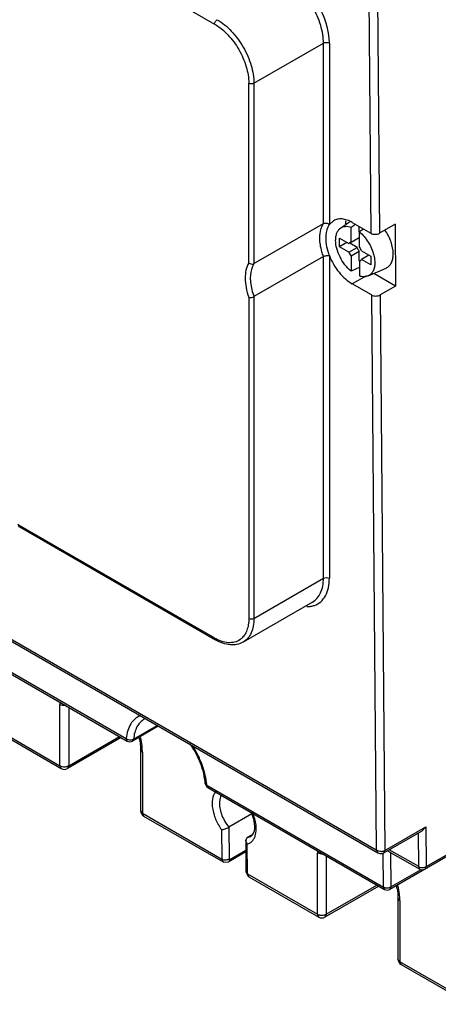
# Model space of a CAD drawing. Header units: millimetres. Extents: x 24 to 184, y 39 to 251.
# Tile 2 of 8: x 88 to 128, y 39 to 134. Entities that reach past the tile are written whole.
import ezdxf

# ---------------------------------------------------------------- set-up
doc = ezdxf.new("R2010")
doc.units = ezdxf.units.MM
doc.header["$LTSCALE"] = 18.84591
doc.layers.get('0').update_dxf_attribs({"linetype": 'CONTINUOUS'})

msp = doc.modelspace()

# ---------------------------------------------------------------- linework, layer by layer
at = {"color": 7, "linetype": 'Continuous'}
for p, q in [((49.609, 166.596), (106.72, 133.623)), ((121.526, 138.765), (121.741, 113.507)), ((122.374, 138.77), (122.589, 113.507)), ((110.506, 127.93), (117.189, 131.788)), ((117.189, 114.44), (117.189, 131.788)), ((117.754, 131.788), (117.754, 114.355)), ((110.012, 110.654), (110.011, 127.93)), ((110.506, 127.93), (110.506, 110.582)), ((118.149, 114.716), (117.754, 114.355)), ((118.831, 113.997), (119.675, 114.613)), ((110.506, 110.582), (117.189, 114.44)), ((119.843, 114.098), (120.126, 114.29)), ((119.843, 112.651), (119.843, 114.098)), ((119.958, 114.537), (121.741, 113.507)), ((120.126, 114.29), (120.245, 114.371)), ((120.628, 113.639), (120.628, 114.15)), ((121.04, 113.912), (120.639, 113.639)), ((124.074, 114.365), (122.589, 113.507)), ((124.074, 114.365), (124.125, 108.428)), ((118.738, 113.022), (119.629, 112.508)), ((118.738, 112.205), (118.738, 113.022)), ((119.843, 112.651), (120.628, 113.104)), ((120.639, 112.191), (120.639, 113.639)), ((119.446, 112.613), (118.738, 112.205)), ((119.629, 111.691), (118.738, 112.205)), ((119.851, 112.636), (119.629, 112.508)), ((119.629, 111.691), (120.414, 112.144)), ((120.414, 112.144), (119.707, 112.552)), ((120.853, 111.801), (121.744, 111.287)), ((23.862, 111.01), (122.246, 54.209)), ((117.189, 111.27), (110.506, 107.412)), ((117.189, 80.317), (117.189, 111.27)), ((117.754, 111.356), (117.754, 80.317)), ((120.628, 111.754), (119.843, 111.301)), ((119.843, 111.301), (119.843, 109.853)), ((120.628, 110.841), (120.628, 111.754)), ((120.639, 110.841), (120.639, 109.394)), ((121.56, 111.392), (120.853, 110.984)), ((121.744, 110.47), (120.853, 110.984)), ((121.744, 111.287), (121.744, 110.47)), ((23.986, 110.735), (122.42, 53.905)), ((120.628, 110.225), (119.843, 109.853)), ((121.486, 109.399), (123.207, 110.161)), ((121.32, 109.415), (119.958, 108.629)), ((124.125, 108.428), (122.027, 109.639)), ((121.791, 107.57), (119.958, 108.629)), ((124.125, 108.428), (122.64, 107.57)), ((110.012, 107.34), (110.011, 76.462)), ((110.506, 107.412), (110.506, 76.459)), ((121.791, 107.57), (122.246, 54.209)), ((122.64, 107.57), (123.095, 54.131)), ((56.395, 89.043), (98.228, 64.891)), ((56.498, 88.814), (98.331, 64.662)), ((106.735, 74.546), (87.913, 85.413)), ((87.986, 85.252), (106.81, 74.385)), ((110.506, 76.459), (117.189, 80.317)), ((116.145, 78.034), (109.463, 74.176)), ((106.81, 74.385), (106.811, 74.384)), ((91.858, 62.29), (91.858, 68.169)), ((92.706, 67.91), (92.706, 62.29)), ((85.134, 66.171), (91.858, 62.29)), ((85.259, 65.896), (91.982, 62.015)), ((101.31, 66.093), (98.831, 64.662)), ((98.933, 64.852), (101.196, 66.159)), ((97.749, 64.998), (92.582, 62.015)), ((92.706, 62.29), (97.573, 65.1)), ((98.331, 64.663), (98.228, 64.891)), ((99.777, 63.596), (99.601, 63.841)), ((99.601, 63.841), (99.601, 57.962)), ((99.777, 63.596), (99.777, 57.717)), ((91.982, 62.015), (91.858, 62.29)), ((92.706, 62.29), (92.582, 62.015)), ((141.734, 60.881), (123.559, 50.386)), ((127.059, 52.581), (141.837, 61.113)), ((105.824, 60.586), (105.969, 60.422)), ((105.969, 60.422), (122.956, 50.615)), ((105.969, 60.422), (106.073, 60.193)), ((106.073, 60.193), (123.059, 50.386)), ((99.601, 57.962), (99.777, 57.717)), ((99.777, 57.717), (107.409, 53.311)), ((99.777, 57.717), (99.901, 57.443)), ((99.901, 57.443), (107.534, 53.036)), ((110.297, 57.645), (108.09, 56.371)), ((107.385, 56.144), (107.409, 53.311)), ((108.09, 56.371), (108.116, 53.315)), ((122.991, 53.898), (126.67, 56.022)), ((123.095, 54.131), (127.026, 56.401)), ((127.026, 56.401), (126.67, 56.022)), ((127.026, 56.401), (127.059, 52.581)), ((109.712, 55.097), (109.858, 55.37)), ((109.86, 54.743), (109.712, 55.097)), ((109.712, 55.097), (109.738, 52.082)), ((110.274, 55.611), (109.858, 55.37)), ((109.858, 55.37), (110.209, 55.482)), ((126.352, 52.577), (126.322, 55.821)), ((108.188, 53.274), (109.72, 54.159)), ((109.884, 51.882), (109.86, 54.743)), ((122.246, 54.209), (122.42, 53.905)), ((123.095, 54.131), (122.991, 53.898)), ((123.35, 54.105), (126.459, 52.346)), ((126.352, 52.577), (123.499, 54.191)), ((107.409, 53.311), (107.534, 53.036)), ((109.722, 53.986), (108.084, 53.041)), ((108.188, 53.274), (108.084, 53.041)), ((116.606, 48.001), (116.606, 53.88)), ((117.455, 53.621), (117.455, 48.001)), ((122.956, 50.615), (122.928, 53.898)), ((123.634, 53.945), (123.663, 50.619)), ((123.663, 50.619), (126.58, 52.303)), ((126.459, 52.346), (126.352, 52.577)), ((127.059, 52.581), (126.955, 52.348)), ((109.738, 52.082), (109.884, 51.882)), ((109.884, 51.882), (116.606, 48.001)), ((110.009, 51.607), (109.884, 51.882)), ((110.009, 51.607), (116.731, 47.727)), ((122.498, 50.71), (117.331, 47.727)), ((117.455, 48.001), (122.322, 50.811)), ((123.059, 50.386), (122.956, 50.615)), ((123.663, 50.619), (123.559, 50.386)), ((124.526, 49.308), (124.35, 49.553)), ((124.35, 49.553), (124.35, 43.674)), ((124.526, 49.308), (124.526, 43.429)), ((116.731, 47.727), (116.606, 48.001)), ((117.455, 48.001), (117.331, 47.727)), ((124.526, 43.429), (124.35, 43.674)), ((131.235, 39.556), (124.526, 43.429)), ((124.526, 43.429), (124.65, 43.154)), ((124.65, 43.154), (131.266, 39.335))]:
    msp.add_line(p, q, dxfattribs=at)
for points in [[(107.534, 53.036), (107.61, 53), (108.084, 53.041)], [(122.42, 53.905), (122.615, 53.834), (122.815, 53.834), (122.991, 53.898)], [(109.738, 52.082), (109.943, 51.653), (110.009, 51.607)]]:
    msp.add_lwpolyline(points, dxfattribs=at)
for centre, radius, start, end in [((119.91, 112.319), 0.338, 120.04439, 131.03697), ((121.937, 112.736), 1.635, 201.21002, 202.87262), ((121.986, 112.757), 1.688, 202.87773, 206.2955), ((122.015, 112.77), 1.72, 206.27856, 216.24049), ((119.262, 111.181), 1.708, 21.28036, 36.27762), ((121.22, 112.311), 1.708, 201.28036, 216.27762), ((120.572, 111.173), 0.338, 300.04439, 311.03697), ((120.561, 111.185), 0.354, 311.04469, 316.87307), ((120.541, 111.203), 0.382, 316.91833, 324.9559), ((88.161, 85.556), 0.35, 180, 240.00056), ((108.8, 78.209), 4.205, 240.59459, 242.30528), ((96.906, 68.17), 5.048, 177.39263, 180.01494), ((100.624, 65.59), 1.345, 112.96532, 119.98228), ((98.581, 65.095), 0.5, 239.88809, 299.99985), ((93.115, 63.678), 6.495, 9.32271, 11.1233), ((93.974, 63.582), 5.803, 2.64951, 3.62532), ((94.28, 63.595), 5.497, 0.01779, 2.66457), ((96.64, 59.069), 9.478, 24.50259, 32.93644), ((96.917, 59.198), 9.173, 22.88213, 24.4837), ((92.282, 62.535), 0.6, 240.00056, 299.99985), ((106.323, 60.626), 0.5, 184.53689, 240.00056), ((99.93, 59.934), 6.059, 4.61631, 6.3), ((100.201, 57.962), 0.6, 180, 240.00056), ((109.595, 55.728), 1.02, 293.25064, 310.02762), ((109.592, 55.741), 1.033, 285.05726, 293.15264), ((121.654, 53.881), 5.048, 177.39263, 180.01494), ((122.754, 54.963), 0.914, 252.46291, 267.0295), ((126.705, 52.781), 0.5, 240.49318, 299.99985), ((123.309, 50.819), 0.5, 240.00056, 299.99985), ((117.837, 49.385), 6.523, 9.47018, 11.32258), ((118.723, 49.293), 5.803, 2.64951, 3.62532), ((119.029, 49.306), 5.497, 0.01779, 2.66457), ((117.031, 48.246), 0.6, 240.00056, 299.99985), ((124.95, 43.674), 0.6, 180, 240.00056)]:
    msp.add_arc(centre, radius, start, end, dxfattribs=at)
for centre in [(122.165, 113.752), (122.216, 107.815)]:
    msp.add_ellipse(centre, major_axis=(0.6, 0), ratio=0.577342, start_param=-2.356142, end_param=-0.785345, dxfattribs=at)
for points, knots in [([(117.754, 131.788), (117.734, 133.096), (116.872, 135.687), (115.058, 137.73), (113.934, 138.399)], [0, 0, 0, 0, 0.500102, 1, 1, 1, 1]), ([(117.189, 131.788), (117.189, 132.067), (117.137, 132.648), (116.859, 133.841), (116.213, 135.305), (115.105, 136.818), (114.156, 137.617), (113.654, 137.907)], [0, 0, 0, 0, 0.114295, 0.237627, 0.500174, 0.762791, 1, 1, 1, 1]), ([(106.72, 133.623), (107.187, 133.354), (108.071, 132.611), (109.103, 131.203), (109.808, 129.606), (110.011, 128.469), (110.011, 127.93)], [0, 0, 0, 0, 0.237162, 0.499889, 0.762675, 1, 1, 1, 1]), ([(106.721, 133.622), (106.721, 133.707), (106.779, 133.875), (106.896, 134.009), (106.969, 134.051)], [0, 0, 0, 0, 0.500002, 1, 1, 1, 1]), ([(106.972, 134.049), (107.474, 133.76), (108.422, 132.961), (109.53, 131.447), (110.288, 129.731), (110.506, 128.51), (110.506, 127.93)], [0, 0, 0, 0, 0.237233, 0.49996, 0.762712, 1, 1, 1, 1]), ([(117.189, 131.788), (117.273, 131.837), (117.471, 131.875), (117.67, 131.836), (117.754, 131.788)], [0, 0, 0, 0, 0.499938, 1, 1, 1, 1]), ([(110.506, 127.93), (110.433, 127.888), (110.259, 127.854), (110.085, 127.888), (110.012, 127.93)], [0, 0, 0, 0, 0.500006, 1, 1, 1, 1]), ([(119.958, 114.537), (119.799, 114.628), (119.484, 114.779), (118.998, 114.896), (118.543, 114.884), (118.269, 114.785), (118.149, 114.716)], [0, 0, 0, 0, 0.289701, 0.549081, 0.782192, 1, 1, 1, 1]), ([(119.32, 114.426), (119.322, 114.453), (119.332, 114.559), (119.349, 114.664), (119.365, 114.741)], [0, 0, 0, 0, 0.256033, 1, 1, 1, 1]), ([(116.835, 113.06), (116.835, 113.193), (116.86, 113.669), (116.999, 114.152), (117.189, 114.44)], [0, 0, 0, 0, 0.278596, 1, 1, 1, 1]), ([(117.189, 114.44), (117.229, 114.463), (117.351, 114.5), (117.555, 114.478), (117.697, 114.405), (117.754, 114.354)], [0, 0, 0, 0, 0.231332, 0.618072, 1, 1, 1, 1]), ([(117.754, 114.355), (117.695, 114.273), (117.469, 113.879), (117.4, 113.412), (117.4, 113.062)], [0, 0, 0, 0, 0.224253, 1, 1, 1, 1]), ([(118.36, 112.832), (118.36, 112.956), (118.378, 113.194), (118.466, 113.525), (118.614, 113.8), (118.755, 113.942), (118.831, 113.997)], [0, 0, 0, 0, 0.287392, 0.547217, 0.78201, 1, 1, 1, 1]), ([(118.831, 113.997), (118.897, 114.045), (119.044, 114.124), (119.39, 114.201), (119.667, 114.156), (119.843, 114.098)], [0, 0, 0, 0, 0.231307, 0.469543, 1, 1, 1, 1]), ([(123.89, 111.517), (123.89, 111.907), (123.721, 112.728), (123.344, 113.467), (123.101, 113.823)], [0, 0, 0, 0, 0.475187, 1, 1, 1, 1]), ([(117.189, 111.27), (117.132, 111.422), (116.94, 112.001), (116.835, 112.612), (116.835, 113.06)], [0, 0, 0, 0, 0.266029, 1, 1, 1, 1]), ([(117.4, 113.062), (117.4, 112.784), (117.47, 112.2), (117.642, 111.64), (117.754, 111.356)], [0, 0, 0, 0, 0.477142, 1, 1, 1, 1]), ([(119.843, 109.853), (119.625, 110.034), (119.221, 110.462), (118.755, 111.208), (118.446, 112.011), (118.36, 112.568), (118.36, 112.832)], [0, 0, 0, 0, 0.249167, 0.51175, 0.768084, 1, 1, 1, 1]), ([(120.639, 113.639), (120.688, 113.598), (120.889, 113.422), (121.07, 113.224), (121.196, 113.066)], [0, 0, 0, 0, 0.241094, 1, 1, 1, 1]), ([(121.196, 113.066), (121.479, 112.71), (121.821, 112.114), (122.073, 111.277), (122.122, 110.859), (122.122, 110.66)], [0, 0, 0, 0, 0.521917, 0.771731, 1, 1, 1, 1]), ([(117.189, 111.27), (117.275, 111.32), (117.465, 111.375), (117.664, 111.38), (117.754, 111.356)], [0, 0, 0, 0, 0.518389, 1, 1, 1, 1]), ([(117.754, 111.356), (117.981, 110.78), (118.45, 109.972), (119.265, 109.106), (119.724, 108.764), (119.958, 108.629)], [0, 0, 0, 0, 0.521939, 0.771734, 1, 1, 1, 1]), ([(123.207, 110.161), (123.313, 110.208), (123.516, 110.348), (123.736, 110.665), (123.865, 111.066), (123.89, 111.361), (123.89, 111.517)], [0, 0, 0, 0, 0.218369, 0.449823, 0.708614, 1, 1, 1, 1]), ([(110.012, 110.654), (109.75, 110.229), (109.603, 109.388), (109.727, 108.266), (109.9, 107.651), (110.012, 107.34)], [0, 0, 0, 0, 0.440221, 0.707992, 1, 1, 1, 1]), ([(110.012, 110.654), (110.045, 110.625), (110.19, 110.535), (110.396, 110.518), (110.506, 110.582)], [0, 0, 0, 0, 0.256071, 1, 1, 1, 1]), ([(110.506, 110.582), (110.447, 110.492), (110.223, 110.067), (110.153, 109.574), (110.153, 109.204)], [0, 0, 0, 0, 0.225277, 1, 1, 1, 1]), ([(122.122, 110.66), (122.122, 110.515), (122.098, 110.241), (121.978, 109.868), (121.774, 109.574), (121.585, 109.443), (121.486, 109.399)], [0, 0, 0, 0, 0.291522, 0.550147, 0.781608, 1, 1, 1, 1]), ([(110.153, 109.204), (110.153, 109.062), (110.187, 108.451), (110.342, 107.851), (110.506, 107.412)], [0, 0, 0, 0, 0.232844, 1, 1, 1, 1]), ([(121.486, 109.399), (121.363, 109.345), (121.071, 109.29), (120.784, 109.346), (120.639, 109.394)], [0, 0, 0, 0, 0.469282, 1, 1, 1, 1]), ([(110.012, 107.34), (110.09, 107.318), (110.264, 107.322), (110.431, 107.369), (110.506, 107.412)], [0, 0, 0, 0, 0.482337, 1, 1, 1, 1]), ([(116.145, 78.034), (116.31, 78.129), (116.619, 78.388), (116.949, 78.924), (117.147, 79.584), (117.187, 80.064), (117.188, 80.317)], [0, 0, 0, 0, 0.218102, 0.451368, 0.710626, 1, 1, 1, 1]), ([(116.323, 77.711), (116.541, 77.788), (116.962, 78.035), (117.424, 78.641), (117.698, 79.427), (117.753, 80.009), (117.754, 80.317)], [0, 0, 0, 0, 0.219715, 0.450133, 0.707773, 1, 1, 1, 1]), ([(117.189, 80.317), (117.273, 80.366), (117.471, 80.404), (117.67, 80.366), (117.754, 80.317)], [0, 0, 0, 0, 0.499952, 1, 1, 1, 1]), ([(115.853, 77.607), (115.893, 77.611), (116.053, 77.632), (116.21, 77.671), (116.323, 77.711)], [0, 0, 0, 0, 0.255095, 1, 1, 1, 1]), ([(115.573, 77.597), (115.597, 77.596), (115.69, 77.595), (115.783, 77.6), (115.853, 77.607)], [0, 0, 0, 0, 0.253803, 1, 1, 1, 1]), ([(110.011, 76.462), (110.01, 76.258), (109.981, 75.866), (109.844, 75.32), (109.615, 74.857), (109.397, 74.607), (109.278, 74.505)], [0, 0, 0, 0, 0.28519, 0.544961, 0.781078, 1, 1, 1, 1]), ([(110.506, 76.459), (110.505, 76.206), (110.464, 75.726), (110.267, 75.066), (109.937, 74.53), (109.628, 74.271), (109.463, 74.176)], [0, 0, 0, 0, 0.289375, 0.548633, 0.781897, 1, 1, 1, 1]), ([(110.012, 76.459), (110.085, 76.417), (110.259, 76.383), (110.433, 76.417), (110.506, 76.459)], [0, 0, 0, 0, 0.5, 1, 1, 1, 1]), ([(106.736, 74.546), (106.736, 74.512), (106.745, 74.45), (106.786, 74.398), (106.81, 74.385)], [0, 0, 0, 0, 0.54872, 1, 1, 1, 1]), ([(109.462, 74.176), (109.279, 74.07), (108.865, 73.917), (108.188, 73.89), (107.486, 74.05), (107.035, 74.258), (106.811, 74.384)], [0, 0, 0, 0, 0.228768, 0.466656, 0.722266, 1, 1, 1, 1]), ([(109.278, 74.505), (109.133, 74.381), (108.787, 74.18), (108.172, 74.084), (107.503, 74.188), (107.066, 74.37), (106.845, 74.486)], [0, 0, 0, 0, 0.222047, 0.453538, 0.710215, 1, 1, 1, 1]), ([(92.396, 68.073), (92.3, 68.063), (92.113, 68.068), (91.933, 68.125), (91.858, 68.169)], [0, 0, 0, 0, 0.523948, 1, 1, 1, 1]), ([(99.602, 67.105), (99.411, 67.03), (99.044, 66.81), (98.62, 66.301), (98.338, 65.642), (98.251, 65.151), (98.228, 64.891)], [0, 0, 0, 0, 0.224606, 0.45807, 0.714183, 1, 1, 1, 1]), ([(99.952, 66.754), (99.808, 66.671), (99.536, 66.453), (99.228, 66.01), (99.019, 65.464), (98.952, 65.063), (98.933, 64.852)], [0, 0, 0, 0, 0.223237, 0.458787, 0.716185, 1, 1, 1, 1]), ([(98.228, 64.891), (98.238, 64.884), (98.284, 64.855), (98.333, 64.833), (98.372, 64.819)], [0, 0, 0, 0, 0.238244, 1, 1, 1, 1]), ([(98.372, 64.819), (98.389, 64.814), (98.456, 64.793), (98.527, 64.782), (98.58, 64.779)], [0, 0, 0, 0, 0.245798, 1, 1, 1, 1]), ([(98.58, 64.779), (98.6, 64.778), (98.679, 64.777), (98.758, 64.787), (98.815, 64.803)], [0, 0, 0, 0, 0.257257, 1, 1, 1, 1]), ([(98.815, 64.803), (98.825, 64.806), (98.866, 64.819), (98.906, 64.836), (98.933, 64.852)], [0, 0, 0, 0, 0.261488, 1, 1, 1, 1]), ([(98.933, 64.852), (98.93, 64.812), (98.913, 64.738), (98.861, 64.679), (98.831, 64.662)], [0, 0, 0, 0, 0.541615, 1, 1, 1, 1]), ([(99.525, 64.731), (99.538, 64.654), (99.58, 64.359), (99.601, 64.061), (99.601, 63.841)], [0, 0, 0, 0, 0.260807, 1, 1, 1, 1]), ([(99.766, 63.949), (99.76, 64.035), (99.73, 64.393), (99.669, 64.748), (99.609, 65.013)], [0, 0, 0, 0, 0.241506, 1, 1, 1, 1]), ([(105.824, 60.586), (105.799, 60.904), (105.688, 61.561), (105.271, 62.884), (104.76, 63.836), (104.346, 64.426)], [0, 0, 0, 0, 0.230395, 0.479335, 1, 1, 1, 1]), ([(105.952, 60.599), (105.933, 60.776), (105.819, 61.517), (105.59, 62.239), (105.368, 62.765)], [0, 0, 0, 0, 0.23764, 1, 1, 1, 1]), ([(91.858, 62.29), (91.869, 62.283), (91.92, 62.256), (91.975, 62.236), (92.018, 62.224)], [0, 0, 0, 0, 0.23644, 1, 1, 1, 1]), ([(92.018, 62.224), (92.038, 62.218), (92.125, 62.197), (92.214, 62.188), (92.282, 62.188)], [0, 0, 0, 0, 0.243047, 1, 1, 1, 1]), ([(92.282, 62.188), (92.305, 62.188), (92.394, 62.191), (92.482, 62.206), (92.546, 62.224)], [0, 0, 0, 0, 0.255502, 1, 1, 1, 1]), ([(92.546, 62.224), (92.561, 62.228), (92.616, 62.245), (92.669, 62.268), (92.706, 62.29)], [0, 0, 0, 0, 0.262956, 1, 1, 1, 1]), ([(106.837, 59.817), (106.478, 59.398), (106.427, 58.544), (106.627, 57.664), (106.879, 56.956), (107.161, 56.455), (107.385, 56.144)], [0, 0, 0, 0, 0.424771, 0.561095, 0.704733, 1, 1, 1, 1]), ([(107.38, 59.476), (107.348, 59.422), (107.229, 59.169), (107.191, 58.883), (107.191, 58.668)], [0, 0, 0, 0, 0.226808, 1, 1, 1, 1]), ([(107.191, 58.668), (107.191, 58.477), (107.239, 58.077), (107.484, 57.277), (107.816, 56.708), (108.09, 56.371)], [0, 0, 0, 0, 0.228376, 0.478496, 1, 1, 1, 1]), ([(110.209, 55.482), (110.457, 55.625), (110.589, 56.099), (110.58, 56.619), (110.504, 57.152), (110.37, 57.552), (110.253, 57.815)], [0, 0, 0, 0, 0.34893, 0.490248, 0.648604, 1, 1, 1, 1]), ([(110.629, 55.539), (110.735, 55.867), (110.758, 56.655), (110.539, 57.393), (110.374, 57.775)], [0, 0, 0, 0, 0.453663, 1, 1, 1, 1]), ([(107.385, 56.144), (107.436, 56.145), (107.551, 56.162), (107.79, 56.228), (107.975, 56.304), (108.09, 56.371)], [0, 0, 0, 0, 0.206434, 0.462386, 1, 1, 1, 1]), ([(110.251, 54.947), (110.273, 54.965), (110.357, 55.042), (110.429, 55.134), (110.475, 55.207)], [0, 0, 0, 0, 0.244584, 1, 1, 1, 1]), ([(110.475, 55.207), (110.491, 55.232), (110.553, 55.337), (110.6, 55.451), (110.629, 55.539)], [0, 0, 0, 0, 0.241037, 1, 1, 1, 1]), ([(122.246, 54.209), (122.262, 54.196), (122.334, 54.147), (122.415, 54.111), (122.478, 54.091)], [0, 0, 0, 0, 0.238287, 1, 1, 1, 1]), ([(122.706, 54.05), (122.729, 54.049), (122.816, 54.048), (122.904, 54.06), (122.967, 54.078)], [0, 0, 0, 0, 0.258472, 1, 1, 1, 1]), ([(122.967, 54.078), (122.978, 54.081), (123.023, 54.095), (123.065, 54.114), (123.095, 54.131)], [0, 0, 0, 0, 0.259874, 1, 1, 1, 1]), ([(107.409, 53.311), (107.431, 53.299), (107.54, 53.248), (107.661, 53.23), (107.755, 53.229)], [0, 0, 0, 0, 0.213198, 1, 1, 1, 1]), ([(107.755, 53.229), (107.781, 53.229), (107.878, 53.233), (107.975, 53.254), (108.041, 53.279)], [0, 0, 0, 0, 0.26652, 1, 1, 1, 1]), ([(108.041, 53.279), (108.048, 53.282), (108.074, 53.293), (108.099, 53.305), (108.116, 53.315)], [0, 0, 0, 0, 0.264695, 1, 1, 1, 1]), ([(108.127, 53.28), (108.125, 53.283), (108.119, 53.293), (108.116, 53.306), (108.116, 53.315)], [0, 0, 0, 0, 0.225118, 1, 1, 1, 1]), ([(108.188, 53.274), (108.177, 53.268), (108.155, 53.26), (108.133, 53.273), (108.127, 53.28)], [0, 0, 0, 0, 0.543679, 1, 1, 1, 1]), ([(117.145, 53.785), (117.049, 53.774), (116.862, 53.779), (116.682, 53.836), (116.606, 53.88)], [0, 0, 0, 0, 0.523948, 1, 1, 1, 1]), ([(126.352, 52.577), (126.376, 52.563), (126.487, 52.513), (126.611, 52.495), (126.705, 52.495)], [0, 0, 0, 0, 0.22828, 1, 1, 1, 1]), ([(126.705, 52.495), (126.724, 52.496), (126.798, 52.498), (126.871, 52.51), (126.924, 52.525)], [0, 0, 0, 0, 0.25533, 1, 1, 1, 1]), ([(126.924, 52.525), (126.936, 52.529), (126.983, 52.544), (127.028, 52.563), (127.059, 52.581)], [0, 0, 0, 0, 0.263091, 1, 1, 1, 1]), ([(122.956, 50.615), (122.965, 50.609), (123.008, 50.587), (123.053, 50.571), (123.088, 50.561)], [0, 0, 0, 0, 0.23627, 1, 1, 1, 1]), ([(123.088, 50.561), (123.105, 50.557), (123.178, 50.539), (123.253, 50.533), (123.309, 50.533)], [0, 0, 0, 0, 0.242736, 1, 1, 1, 1]), ([(123.309, 50.533), (123.328, 50.533), (123.402, 50.536), (123.475, 50.548), (123.528, 50.563)], [0, 0, 0, 0, 0.25533, 1, 1, 1, 1]), ([(123.528, 50.563), (123.54, 50.567), (123.587, 50.581), (123.632, 50.601), (123.663, 50.619)], [0, 0, 0, 0, 0.263091, 1, 1, 1, 1]), ([(124.271, 50.458), (124.284, 50.38), (124.329, 50.08), (124.35, 49.777), (124.35, 49.553)], [0, 0, 0, 0, 0.260954, 1, 1, 1, 1]), ([(124.515, 49.66), (124.509, 49.749), (124.478, 50.114), (124.415, 50.476), (124.352, 50.747)], [0, 0, 0, 0, 0.241369, 1, 1, 1, 1]), ([(116.606, 48.001), (116.618, 47.994), (116.669, 47.967), (116.724, 47.947), (116.766, 47.935)], [0, 0, 0, 0, 0.23644, 1, 1, 1, 1]), ([(116.766, 47.935), (116.787, 47.929), (116.874, 47.908), (116.963, 47.9), (117.031, 47.9)], [0, 0, 0, 0, 0.243047, 1, 1, 1, 1]), ([(117.031, 47.9), (117.053, 47.9), (117.142, 47.903), (117.231, 47.917), (117.295, 47.935)], [0, 0, 0, 0, 0.255502, 1, 1, 1, 1]), ([(117.295, 47.935), (117.309, 47.939), (117.365, 47.957), (117.418, 47.98), (117.455, 48.001)], [0, 0, 0, 0, 0.262956, 1, 1, 1, 1])]:
    msp.add_open_spline(points, degree=3, knots=knots, dxfattribs=at)
for points in [[(119.688, 112.574), (119.666, 112.555), (119.646, 112.532), (119.629, 112.508)], [(119.843, 112.651), (119.808, 112.643), (119.773, 112.63), (119.741, 112.612)], [(120.639, 110.841), (120.674, 110.849), (120.709, 110.862), (120.741, 110.88)]]:
    msp.add_open_spline(points, degree=3, dxfattribs=at)

doc.saveas('drawing.dxf')
